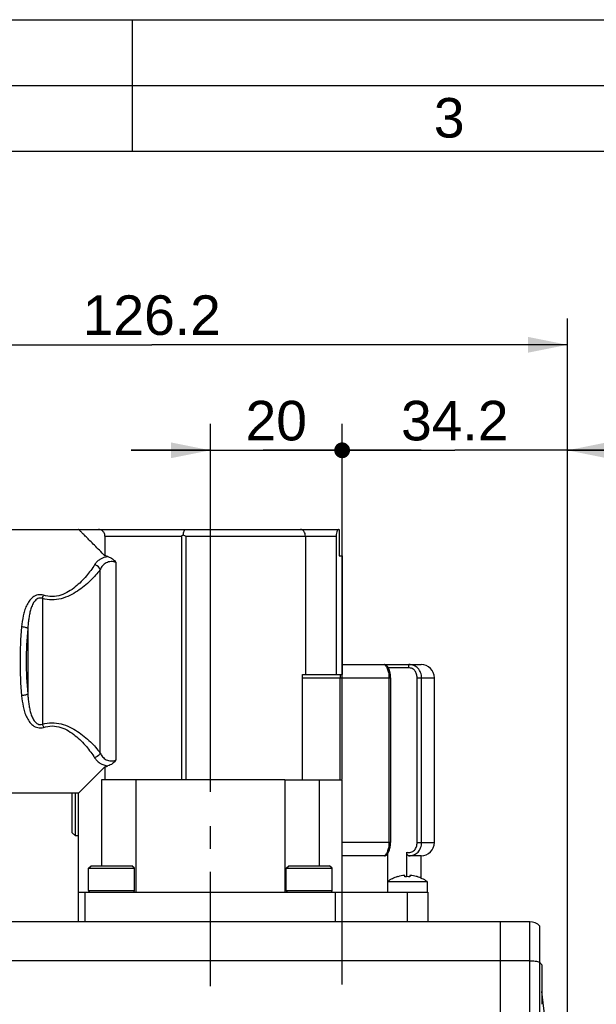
# Model space of a CAD drawing. Header units: millimetres. Extents: x 0 to 420, y 0 to 297.
# Tile 27 of 42: x 226 to 270, y 222 to 297. Entities that reach past the tile are written whole.
import ezdxf

# ---------------------------------------------------------------- set-up
doc = ezdxf.new("R2010")
doc.units = ezdxf.units.MM
doc.header["$LTSCALE"] = 23.1
doc.linetypes.add('CENTER', pattern=[0.6, 0.375, -0.075, 0.075, -0.075])
doc.layers.get('0').update_dxf_attribs({"linetype": 'CONTINUOUS'})
for name, color, linetype in [('AXIS', 7, 'CONTINUOUS'), ('COMPONENTS', 7, 'CONTINUOUS'), ('DIMENSION', 7, 'CONTINUOUS')]:
    doc.layers.add(name, color=color, linetype=linetype)
doc.styles.get("Standard").update_dxf_attribs({"font": 'arial.ttf'})
doc.styles.add('TEXTSTYLE_2', font='arial.ttf')
doc.dimstyles.new('DIMSTYLE_5', dxfattribs={"dimtxt": 3, "dimasz": 3, "dimexe": 0.18, "dimexo": 0.0625, "dimgap": 0.09, "dimtad": 1, "dimdec": 3, "dimlfac": 2, "dimdsep": 46, "dimtxsty": 'STANDARD', "dimblk": '_FILLED', "dimblk1": '_FILLED', "dimblk2": '_FILLED', "dimcen": 0.09, "dimadec": 0, "dimazin": 0, "dimtp": 0.3, "dimtm": 0.3, "dimtfac": 1, "dimtdec": 3, "dimtofl": 0, "dimtmove": 0, "dimatfit": 3, "dimldrblk": '_FILLED', "dimfxl": 1, "dimtolj": 1, "dimarcsym": 0})
doc.dimstyles.new('DIMSTYLE_6', dxfattribs={"dimtxt": 3, "dimasz": 3, "dimexe": 0.18, "dimexo": 0.0625, "dimgap": 0.09, "dimtad": 1, "dimdec": 3, "dimlfac": 2, "dimdsep": 46, "dimtxsty": 'STANDARD', "dimblk": '_FILLED', "dimblk1": '_FILLED', "dimblk2": '_FILLED', "dimcen": 0.09, "dimadec": 0, "dimazin": 0, "dimtp": 0.5, "dimtm": 0.5, "dimtfac": 1, "dimtdec": 3, "dimtofl": 0, "dimtmove": 0, "dimatfit": 3, "dimldrblk": '_FILLED', "dimfxl": 1, "dimtolj": 1, "dimarcsym": 0})
doc.dimstyles.new('DIMSTYLE_7', dxfattribs={"dimtxt": 3, "dimasz": 3, "dimexe": 0.18, "dimexo": 0.0625, "dimgap": 0.09, "dimtad": 1, "dimdec": 3, "dimlfac": 2, "dimdsep": 46, "dimtxsty": 'STANDARD', "dimblk": '_FILLED', "dimblk1": '_FILLED', "dimblk2": '_FILLED', "dimcen": 0.09, "dimadec": 0, "dimazin": 0, "dimtp": 0.2, "dimtm": 0.2, "dimtfac": 1, "dimtdec": 3, "dimtofl": 0, "dimtmove": 0, "dimatfit": 3, "dimldrblk": '_FILLED', "dimfxl": 1, "dimtolj": 1, "dimarcsym": 0})

# ---------------------------------------------------------------- blocks, each defined once
blk = doc.blocks.new('_DOT')
at = {"color": 0, "linetype": 'BYBLOCK'}
blk.add_line((-0.2, 0), (-1, 0), dxfattribs=at)
at = {"color": 0, "linetype": 'BYBLOCK', "const_width": 0.2}
blk.add_lwpolyline([(-0.1, 0, 1), (0.1, 0, 1)], format="xyb", close=True, dxfattribs=at)
blk = doc.blocks.new('_FILLED')
at = {"color": 0, "linetype": 'BYBLOCK'}
blk.add_solid([(0, 0), (-1, 0.2), (-1, -0.2)], dxfattribs=at)
blk = doc.blocks.new('*D13')
at = {"layer": 'DIMENSION', "color": 2, "linetype": 'CONTINUOUS'}
for p, q in [((250.943, 242.605), (250.943, 266.345)), ((268.043, 194.345), (268.043, 266.345)), ((250.943, 264.345), (244.943, 264.345)), ((244.943, 264.345), (259.493, 264.345)), ((274.043, 264.345), (259.493, 264.345)), ((268.043, 264.345), (274.043, 264.345))]:
    blk.add_line(p, q, dxfattribs=at)
at = {"layer": 'DIMENSION', "color": 2, "linetype": 'CONTINUOUS', "xscale": 3, "yscale": 3, "zscale": 3}
blk.add_blockref('_DOT', (250.943, 264.345), dxfattribs=at)
at = {"layer": 'DIMENSION', "color": 2, "linetype": 'CONTINUOUS', "xscale": 3, "yscale": 3, "zscale": 3, "rotation": 180}
blk.add_blockref('_FILLED', (268.043, 264.345), dxfattribs=at)
at = {"layer": 'DIMENSION', "color": 2, "linetype": 'CONTINUOUS', "insert": (259.493, 268.095), "char_height": 3, "width": 8.15242, "attachment_point": 2, "line_spacing_factor": 0.9}
blk.add_mtext('34.2', dxfattribs=at)
blk = doc.blocks.new('*D14')
at = {"layer": 'DIMENSION', "color": 2, "linetype": 'CONTINUOUS'}
for p, q in [((204.943, 259.845), (204.943, 274.345)), ((268.043, 194.345), (268.043, 274.345)), ((204.943, 272.345), (236.493, 272.345)), ((268.043, 272.345), (236.493, 272.345))]:
    blk.add_line(p, q, dxfattribs=at)
at = {"layer": 'DIMENSION', "color": 2, "linetype": 'CONTINUOUS', "xscale": 3, "yscale": 3, "zscale": 3, "rotation": 180}
blk.add_blockref('_FILLED', (204.943, 272.345), dxfattribs=at)
at = {"layer": 'DIMENSION', "color": 2, "linetype": 'CONTINUOUS', "xscale": 3, "yscale": 3, "zscale": 3}
blk.add_blockref('_FILLED', (268.043, 272.345), dxfattribs=at)
at = {"layer": 'DIMENSION', "color": 2, "linetype": 'CONTINUOUS', "insert": (236.493, 276.095), "char_height": 3, "width": 10.48327, "attachment_point": 2, "line_spacing_factor": 0.9}
blk.add_mtext('126.2', dxfattribs=at)
blk = doc.blocks.new('*D15')
at = {"layer": 'DIMENSION', "color": 2, "linetype": 'CONTINUOUS'}
for p, q in [((240.943, 238.432), (240.943, 266.345)), ((250.943, 239.394), (250.943, 266.345)), ((240.943, 264.345), (234.943, 264.345)), ((234.943, 264.345), (245.943, 264.345)), ((256.943, 264.345), (245.943, 264.345)), ((250.943, 264.345), (256.943, 264.345))]:
    blk.add_line(p, q, dxfattribs=at)
at = {"layer": 'DIMENSION', "color": 2, "linetype": 'CONTINUOUS', "xscale": 3, "yscale": 3, "zscale": 3}
blk.add_blockref('_FILLED', (240.943, 264.345), dxfattribs=at)
at = {"layer": 'DIMENSION', "color": 2, "linetype": 'CONTINUOUS', "xscale": 3, "yscale": 3, "zscale": 3, "rotation": 180}
blk.add_blockref('_DOT', (250.943, 264.345), dxfattribs=at)
at = {"layer": 'DIMENSION', "color": 2, "linetype": 'CONTINUOUS', "insert": (245.943, 268.095), "char_height": 3, "width": 4.66171, "attachment_point": 2, "line_spacing_factor": 0.9}
blk.add_mtext('20', dxfattribs=at)

msp = doc.modelspace()

# ---------------------------------------------------------------- linework, layer by layer
at = {"color": 2, "linetype": 'CONTINUOUS'}
for p, q in [((0, 297), (420, 297)), ((235, 297), (235, 287)), ((20, 292), (415, 292))]:
    msp.add_line(p, q, dxfattribs=at)
at = {"color": 7, "linetype": 'CONTINUOUS'}
msp.add_line((410, 287), (25, 287), dxfattribs=at)
at = {"layer": 'AXIS', "color": 2, "linetype": 'CENTER'}
for p, q in [((250.94302, 223.82393), (250.94302, 236.76485)), ((240.94302, 223.71739), (240.94302, 236.43194))]:
    msp.add_line(p, q, dxfattribs=at)
at = {"layer": 'COMPONENTS', "color": 7, "linetype": 'CONTINUOUS'}
for p, q in [((218.44302, 258.34509), (250.72004, 258.34509)), ((232.94302, 257.84509), (232.94302, 256.34479)), ((248.15413, 257.84509), (248.15413, 247.34509)), ((250.48242, 257.84509), (250.48242, 247.34509)), ((250.72004, 258.34509), (250.72004, 256.34509)), ((250.72004, 256.34509), (250.94293, 256.34509)), ((250.94302, 256.34509), (250.94302, 247.34509)), ((250.94302, 248.09509), (256.94302, 248.09509)), ((247.94302, 247.34509), (250.94302, 247.34509)), ((247.94302, 239.34509), (247.94302, 247.34509)), ((254.62133, 247.09509), (254.62133, 234.59509)), ((257.94302, 234.59509), (257.94302, 247.09509)), ((230.94302, 238.34509), (232.94302, 240.34528)), ((232.94302, 240.34538), (232.94302, 239.34509)), ((246.59014, 239.34509), (232.69014, 239.34509)), ((232.69014, 239.34509), (232.69014, 232.84509)), ((235.2959, 239.34509), (235.2959, 230.84509)), ((246.59014, 239.34509), (246.59014, 230.84509)), ((246.59689, 239.34509), (250.94302, 239.34509)), ((249.1959, 239.34509), (249.1959, 232.84509)), ((250.94302, 228.59509), (250.94302, 239.34509)), ((230.94302, 238.34509), (215.94302, 238.34509)), ((230.44302, 235.34518), (230.44302, 238.34509)), ((230.69302, 235.09509), (230.69302, 238.34509)), ((230.94302, 228.59509), (230.94302, 238.34509)), ((230.44302, 235.34509), (230.69302, 235.09509)), ((230.94302, 235.09509), (230.69302, 235.09509)), ((254.39317, 233.74634), (254.39317, 231.64509)), ((255.85184, 232.01195), (255.85184, 233.8594)), ((254.14697, 233.59509), (250.94302, 233.59509)), ((254.1477, 233.5951), (254.14697, 233.59509)), ((256.94302, 233.59509), (256.01597, 233.59509)), ((256.94302, 231.89717), (256.94302, 233.59509)), ((231.69302, 232.64509), (231.89302, 232.84509)), ((231.69302, 232.64509), (235.19302, 232.64509)), ((231.69302, 230.96259), (231.69302, 232.64509)), ((231.89305, 232.84509), (234.993, 232.84509)), ((235.19302, 232.64509), (234.99302, 232.84509)), ((235.19302, 230.96259), (235.19302, 232.64509)), ((246.69302, 232.64509), (246.89302, 232.84509)), ((246.69302, 232.64509), (250.19302, 232.64509)), ((246.69302, 230.96259), (246.69302, 232.64509)), ((246.89305, 232.84509), (249.993, 232.84509)), ((250.19302, 232.64509), (249.99302, 232.84509)), ((250.19302, 230.96259), (250.19302, 232.64509)), ((254.39261, 231.64509), (257.39261, 231.64509)), ((254.39261, 231.64509), (254.39261, 230.84509)), ((255.15944, 232.00633), (255.15691, 232.0123)), ((255.70932, 232.00633), (255.69903, 232.10351)), ((256.0862, 232.10351), (256.07591, 232.00633)), ((256.62832, 232.0123), (256.62579, 232.00633)), ((257.39261, 231.64509), (257.39261, 230.84509)), ((230.94302, 230.84509), (257.44302, 230.84509)), ((231.44302, 228.59509), (231.44302, 230.84509)), ((250.44302, 228.59509), (250.44302, 230.84509)), ((257.44302, 230.84509), (257.44302, 228.59509)), ((265.19302, 228.59509), (88.94302, 228.59509)), ((262.94302, 228.59509), (262.94302, 156.09509)), ((265.94302, 156.43365), (265.94302, 228.25653)), ((266.09302, 225.3314), (266.09302, 222.3314))]:
    msp.add_line(p, q, dxfattribs=at)
at = {"layer": 'COMPONENTS', "color": 9, "linetype": 'CONTINUOUS'}
for p, q in [((232.94302, 257.84509), (238.74625, 257.84509)), ((238.74625, 257.84509), (238.74625, 239.34509)), ((239.08297, 257.84509), (250.48242, 257.84509)), ((239.08297, 257.84509), (239.08297, 239.34509)), ((233.78939, 240.86165), (233.78943, 255.82849)), ((232.58397, 241.38849), (232.58397, 255.30169)), ((228.19153, 253.10451), (228.19154, 243.58567)), ((227.08565, 250.82888), (227.08565, 245.8613)), ((255.99834, 247.84509), (254.45048, 247.84509)), ((247.94302, 247.09509), (250.80226, 247.09509)), ((250.80226, 247.09509), (254.62133, 247.09509)), ((250.80226, 239.34509), (250.80226, 247.09509)), ((254.4983, 247.09509), (254.4983, 234.59509)), ((256.63402, 247.09509), (257.94302, 247.09509)), ((256.63402, 234.59509), (256.63402, 247.09509)), ((256.97295, 234.59509), (256.97295, 247.09509)), ((254.62133, 234.59509), (250.94302, 234.59509)), ((256.63402, 234.59509), (257.94302, 234.59509)), ((231.69302, 230.96259), (235.19302, 230.96259)), ((246.69302, 230.96259), (250.19302, 230.96259)), ((255.89261, 230.84509), (255.89261, 228.59509)), ((265.19302, 156.09509), (265.19302, 228.59509)), ((265.19302, 225.63036), (94.94302, 225.63036))]:
    msp.add_line(p, q, dxfattribs=at)
at = {"layer": 'COMPONENTS', "color": 7, "linetype": 'CONTINUOUS'}
for points in [[(254.62132, 247.09509), (254.62093, 247.13185), (254.61948, 247.17557), (254.617, 247.2186), (254.61354, 247.26085), (254.60914, 247.30229), (254.60387, 247.34285), (254.59779, 247.38245), (254.59098, 247.42108), (254.58348, 247.45871), (254.57536, 247.49526), (254.56668, 247.53073), (254.55751, 247.56508), (254.54793, 247.59825), (254.53799, 247.63021), (254.52776, 247.66094), (254.51731, 247.69039), (254.5067, 247.71857), (254.49599, 247.74542), (254.48525, 247.77095), (254.47451, 247.7952), (254.46382, 247.81813), (254.45322, 247.83977), (254.44271, 247.86021), (254.43233, 247.87947), (254.4221, 247.89755), (254.412, 247.91453), (254.40203, 247.93045), (254.39218, 247.94536), (254.38234, 247.95943), (254.37251, 247.97265), (254.36254, 247.98519), (254.35191, 247.99762), (254.34033, 248.01004), (254.32767, 248.02233), (254.31342, 248.03466), (254.29707, 248.04701), (254.2785, 248.05894), (254.25786, 248.06989), (254.23509, 248.07943), (254.21006, 248.08716), (254.18295, 248.09251), (254.154, 248.09497), (254.14901, 248.09506)], [(254.1477, 233.59509), (254.15487, 233.59521), (254.1844, 233.59785), (254.21221, 233.60355), (254.23798, 233.6118), (254.26144, 233.62201), (254.28275, 233.63378), (254.30194, 233.64665), (254.31877, 233.65997), (254.33333, 233.67319), (254.34629, 233.68639), (254.35834, 233.69994), (254.36971, 233.7139), (254.3806, 233.72834), (254.3914, 233.74367), (254.40216, 233.75993), (254.41294, 233.77719), (254.4239, 233.79575), (254.43505, 233.81566), (254.44636, 233.83694), (254.45786, 233.85975), (254.46952, 233.88413), (254.48126, 233.91007), (254.49304, 233.9376), (254.50479, 233.96671), (254.51643, 233.99737), (254.52787, 234.02954), (254.53902, 234.06317), (254.5498, 234.09821), (254.56012, 234.13459), (254.5699, 234.17225), (254.57906, 234.21112), (254.58751, 234.25118), (254.59519, 234.29235), (254.60201, 234.33456), (254.60791, 234.37776), (254.61282, 234.42185), (254.61666, 234.46674), (254.61938, 234.51237), (254.62093, 234.55861), (254.62131, 234.59509)]]:
    msp.add_lwpolyline(points, dxfattribs=at)
for centre, radius, start, end in [((244.96455, 244.85017), 14.40608, 114.9037461, 115.571939), ((256.42416, 302.84309), 48.22382, 248.689063, 248.9244877), ((222.11613, 217.96637), 39.87637, 73.9134696, 74.2457716), ((256.94302, 247.09509), 1, 0, 90), ((222.11527, 278.72209), 39.87496, 285.7560873, 286.0883906), ((256.94302, 234.59509), 1, 270, 360), ((255.89261, 229.50198), 2.6159, 106.3853601, 124.9888075), ((255.89251, 229.48261), 2.62803, 94.2219722, 106.1971165), ((255.89262, 229.19073), 2.82156, 86.2751906, 93.7248094), ((255.89263, 229.48173), 2.62891, 85.286342, 85.7775418), ((255.89272, 229.48258), 2.62806, 74.6643901, 85.2867463), ((255.89326, 229.48478), 2.6258, 73.8009735, 74.6630084), ((255.89261, 229.50198), 2.6159, 55.0111925, 73.6146399), ((231.81052, 230.96259), 0.1175, 180, 270), ((235.07552, 230.96259), 0.1175, 270, 360), ((246.81052, 230.96259), 0.1175, 180, 270), ((250.07552, 230.96259), 0.1175, 270, 360), ((265.19302, 227.59509), 1, 41.4096221, 90), ((263.86177, 223.8314), 2.68858, 33.9117135, 39.2637186), ((20.94302, 192.34509), 247.1, 352.7308208, 7.1992904)]:
    msp.add_arc(centre, radius, start, end, dxfattribs=at)
at = {"layer": 'COMPONENTS', "color": 9, "linetype": 'CONTINUOUS'}
for centre, radius, start, end in [((253.37938, 248.37112), 26.88633, 174.4752939, 180.0554833), ((251.23955, 248.36943), 24.27879, 174.1859489, 180.0574463), ((253.79593, 248.33895), 27.30287, 179.9871159, 185.482107), ((251.6095, 248.33935), 24.64873, 179.986653, 185.7699517), ((298.87473, 247.09729), 48.07247, 179.704557, 180.0026285)]:
    msp.add_arc(centre, radius, start, end, dxfattribs=at)
at = {"layer": 'COMPONENTS', "color": 7, "linetype": 'CONTINUOUS'}
for points, knots in [([(232.94302, 256.34507), (232.80351, 256.48453), (232.53652, 256.75153), (232.15607, 257.13205), (231.81761, 257.4705), (231.56461, 257.72348), (231.38794, 257.90018), (231.2766, 258.01157), (231.18047, 258.10768), (231.10022, 258.18782), (231.03641, 258.25143), (230.99398, 258.2942), (230.96864, 258.31978), (230.95637, 258.33257), (230.9482, 258.34019), (230.94461, 258.34433), (230.94322, 258.34509)], [0, 0, 0, 0, 0.20924234, 0.40049552, 0.57075884, 0.716943, 0.77999249, 0.83580683, 0.88399337, 0.92417679, 0.95610338, 0.97957302, 0.98805991, 0.99432324, 0.99831749, 1, 1, 1, 1]), ([(232.94302, 257.84509), (232.94302, 257.92863), (232.89757, 258.08102), (232.7571, 258.23695), (232.60572, 258.32398), (232.49973, 258.34509), (232.45008, 258.34509)], [0, 0, 0, 0, 0.32682996, 0.58721692, 0.80575039, 1, 1, 1, 1]), ([(238.89822, 257.91672), (238.90066, 257.97309), (238.91055, 258.07664), (238.9365, 258.19675), (238.96718, 258.27269), (238.99336, 258.31867), (239.02516, 258.34509), (239.04535, 258.34509)], [0, 0, 0, 0, 0.3575881, 0.65762863, 0.77649253, 0.87202988, 1, 1, 1, 1]), ([(248.15413, 257.84509), (248.15413, 257.91029), (248.13632, 258.03671), (248.05837, 258.20106), (247.9382, 258.31605), (247.83568, 258.34509), (247.78772, 258.34509)], [0, 0, 0, 0, 0.28748817, 0.55367521, 0.78850708, 1, 1, 1, 1]), ([(250.68014, 258.34509), (250.65836, 258.34509), (250.62307, 258.3218), (250.58794, 258.2773), (250.54282, 258.19796), (250.49645, 258.05299), (250.48242, 257.92137), (250.48242, 257.84509)], [0, 0, 0, 0, 0.11550588, 0.19906781, 0.30468563, 0.59556788, 1, 1, 1, 1]), ([(233.16543, 256.28135), (233.28904, 256.24557), (233.52479, 256.11997), (233.70692, 255.93073), (233.78943, 255.82849)], [0, 0, 0, 0, 0.49482437, 1, 1, 1, 1]), ([(233.78939, 240.86165), (233.70718, 240.75918), (233.52458, 240.57034), (233.28901, 240.44465), (233.16542, 240.40882)], [0, 0, 0, 0, 0.50517795, 1, 1, 1, 1]), ([(256.01597, 233.59509), (256.14396, 233.59509), (256.40161, 233.63964), (256.72618, 233.86272), (256.9287, 234.20207), (256.97295, 234.46371), (256.97295, 234.59509)], [0, 0, 0, 0, 0.2495545, 0.49471097, 0.74385865, 1, 1, 1, 1]), ([(256.01597, 233.59509), (255.99558, 233.59509), (255.95002, 233.61266), (255.89881, 233.67201), (255.8615, 233.75703), (255.85184, 233.82395), (255.85184, 233.8594)], [0, 0, 0, 0, 0.18172842, 0.4069615, 0.68404029, 1, 1, 1, 1])]:
    msp.add_open_spline(points, degree=3, knots=knots, dxfattribs=at)
at = {"layer": 'COMPONENTS', "color": 9, "linetype": 'CONTINUOUS'}
for points, knots in [([(233.16541, 256.28136), (232.95015, 256.24945), (232.64096, 256.14519), (232.32283, 255.89173), (232.206, 255.74418), (232.15804, 255.66783)], [0, 0, 0, 0, 0.53872102, 0.77678832, 1, 1, 1, 1]), ([(232.15804, 255.66783), (231.9703, 255.36892), (231.52343, 254.76928), (230.8479, 254.08765), (230.18117, 253.61099), (229.59338, 253.33046), (228.93368, 253.21469), (228.48812, 253.28858), (228.27688, 253.35499)], [0, 0, 0, 0, 0.21884702, 0.46213499, 0.5915426, 0.72548814, 0.86271133, 1, 1, 1, 1]), ([(232.58397, 255.30169), (232.56679, 255.34309), (232.46845, 255.50779), (232.29728, 255.62513), (232.15804, 255.66783)], [0, 0, 0, 0, 0.23534581, 1, 1, 1, 1]), ([(233.78943, 255.82855), (233.67122, 255.88097), (233.40848, 255.93253), (233.03315, 255.83511), (232.74844, 255.60392), (232.62898, 255.40381), (232.58397, 255.30169)], [0, 0, 0, 0, 0.26561403, 0.52904472, 0.77077066, 1, 1, 1, 1]), ([(232.58397, 255.30169), (232.36053, 255.00307), (231.8281, 254.40885), (231.03819, 253.7533), (230.27288, 253.31135), (229.61442, 253.06515), (228.90103, 252.97505), (228.42231, 253.04362), (228.19153, 253.10451)], [0, 0, 0, 0, 0.21538106, 0.45890621, 0.58926557, 0.72424409, 0.86217016, 1, 1, 1, 1]), ([(228.27688, 253.35499), (228.20791, 253.37674), (228.06347, 253.40306), (227.77597, 253.38008), (227.45183, 253.2201), (227.17136, 252.91396), (226.9733, 252.55932), (226.83314, 252.17876), (226.69976, 251.64662), (226.64479, 251.23567), (226.61794, 250.9596)], [0, 0, 0, 0, 0.06558628, 0.13143427, 0.25881184, 0.38167021, 0.50309203, 0.62507872, 0.74846041, 1, 1, 1, 1]), ([(228.19153, 253.10452), (228.13652, 253.12923), (228.0141, 253.15699), (227.83444, 253.10947), (227.68849, 253.00281), (227.53583, 252.82366), (227.40017, 252.56277), (227.28867, 252.23075), (227.20979, 251.88781), (227.15331, 251.53859), (227.11287, 251.18503), (227.09377, 250.94787), (227.08565, 250.82888)], [0, 0, 0, 0, 0.06388874, 0.12770551, 0.19058103, 0.25263931, 0.37571246, 0.4990624, 0.62312988, 0.74800404, 0.87365379, 1, 1, 1, 1]), ([(228.19161, 253.10449), (228.19799, 253.12646), (228.22355, 253.21089), (228.25265, 253.2943), (228.27688, 253.35499)], [0, 0, 0, 0, 0.25924715, 1, 1, 1, 1]), ([(227.08565, 250.82888), (227.06401, 250.8466), (227.0038, 250.87733), (226.84892, 250.92866), (226.7142, 250.95042), (226.61794, 250.9596)], [0, 0, 0, 0, 0.17133967, 0.40773084, 1, 1, 1, 1]), ([(254.14697, 248.09509), (254.16221, 248.09508), (254.20013, 248.07334), (254.2505, 248.01679), (254.30871, 247.92607), (254.3928, 247.74934), (254.47465, 247.46934), (254.49828, 247.22504), (254.4983, 247.09509)], [0, 0, 0, 0, 0.04166176, 0.11051741, 0.20877618, 0.33392282, 0.64490897, 1, 1, 1, 1]), ([(255.99834, 247.84509), (255.99834, 247.87698), (255.99894, 247.92333), (256.0011, 247.98219), (256.00321, 248.01975), (256.0057, 248.05002), (256.00859, 248.07397), (256.01125, 248.0863), (256.01399, 248.09509), (256.01597, 248.09509)], [0, 0, 0, 0, 0.37984117, 0.55161724, 0.70219643, 0.82599734, 0.91858628, 0.9765192, 1, 1, 1, 1]), ([(256.97295, 247.09509), (256.97295, 247.22642), (256.92873, 247.48798), (256.72632, 247.82729), (256.40179, 248.0505), (256.14405, 248.09508), (256.01597, 248.09509)], [0, 0, 0, 0, 0.25605107, 0.50513759, 0.75027676, 1, 1, 1, 1]), ([(256.63402, 247.09509), (256.63401, 247.18773), (256.60927, 247.37219), (256.50859, 247.58342), (256.38319, 247.71607), (256.26807, 247.79104), (256.13703, 247.83595), (256.04464, 247.84508), (255.99834, 247.84509)], [0, 0, 0, 0, 0.25329432, 0.50162135, 0.62486112, 0.74842748, 0.87342149, 1, 1, 1, 1]), ([(227.08565, 245.8613), (227.06401, 245.84357), (227.00381, 245.81285), (226.84893, 245.76152), (226.7142, 245.73975), (226.61794, 245.73057)], [0, 0, 0, 0, 0.17133786, 0.40772846, 1, 1, 1, 1]), ([(226.61794, 245.73057), (226.64479, 245.45447), (226.69979, 245.04348), (226.83318, 244.51128), (226.97338, 244.1307), (227.17151, 243.77608), (227.45197, 243.46998), (227.77607, 243.31005), (228.06352, 243.28711), (228.20792, 243.31344), (228.27688, 243.33519)], [0, 0, 0, 0, 0.25156947, 0.37496681, 0.49696479, 0.61838891, 0.74124571, 0.86859431, 0.93442251, 1, 1, 1, 1]), ([(227.08565, 245.8613), (227.09377, 245.74228), (227.11287, 245.5051), (227.15333, 245.15149), (227.20982, 244.80221), (227.28874, 244.45924), (227.40023, 244.12719), (227.53598, 243.86634), (227.68867, 243.68728), (227.83456, 243.58064), (228.01417, 243.53317), (228.13654, 243.56095), (228.19154, 243.58566)], [0, 0, 0, 0, 0.12636542, 0.25203215, 0.3769243, 0.5010094, 0.62437422, 0.74744416, 0.8094869, 0.87233337, 0.93613089, 1, 1, 1, 1]), ([(228.19154, 243.58567), (228.42228, 243.64657), (228.90097, 243.71515), (229.6143, 243.62507), (230.27273, 243.37892), (231.03808, 242.937), (231.82803, 242.28139), (232.36051, 241.68713), (232.58397, 241.38849)], [0, 0, 0, 0, 0.13781625, 0.27573053, 0.41069708, 0.54105967, 0.78460124, 1, 1, 1, 1]), ([(228.19161, 243.58568), (228.19799, 243.56372), (228.22355, 243.47928), (228.25265, 243.39588), (228.27688, 243.33519)], [0, 0, 0, 0, 0.25924367, 1, 1, 1, 1]), ([(228.27688, 243.33519), (228.48808, 243.4016), (228.93357, 243.47552), (229.59319, 243.35979), (230.18096, 243.07932), (230.84776, 242.60268), (231.52335, 241.92098), (231.97028, 241.32129), (232.15804, 241.02235)], [0, 0, 0, 0, 0.13726828, 0.2744675, 0.40840367, 0.53781916, 0.78112944, 1, 1, 1, 1]), ([(232.58397, 241.38849), (232.56679, 241.34708), (232.46845, 241.18238), (232.29728, 241.06504), (232.15804, 241.02235)], [0, 0, 0, 0, 0.23534594, 1, 1, 1, 1]), ([(232.58397, 241.38849), (232.62898, 241.28638), (232.74842, 241.08631), (233.03302, 240.85514), (233.40834, 240.75761), (233.67109, 240.80924), (233.78939, 240.86161)], [0, 0, 0, 0, 0.22921313, 0.4708652, 0.73425816, 1, 1, 1, 1]), ([(232.15804, 241.02235), (232.206, 240.94599), (232.32284, 240.79844), (232.64097, 240.545), (232.95013, 240.44059), (233.16541, 240.40882)], [0, 0, 0, 0, 0.223229, 0.46129003, 1, 1, 1, 1]), ([(254.4983, 234.59509), (254.49829, 234.46509), (254.47463, 234.22071), (254.39274, 233.94065), (254.30862, 233.76394), (254.2504, 233.67329), (254.20007, 233.6168), (254.16219, 233.59509), (254.14697, 233.59509)], [0, 0, 0, 0, 0.35522959, 0.66628127, 0.79141467, 0.88962072, 0.95839219, 1, 1, 1, 1]), ([(255.85184, 233.8594), (255.95421, 233.83993), (256.11715, 233.83891), (256.30995, 233.92002), (256.4717, 234.04959), (256.60282, 234.28199), (256.63401, 234.49041), (256.63402, 234.59509)], [0, 0, 0, 0, 0.25193648, 0.37642257, 0.49976737, 0.74692636, 1, 1, 1, 1]), ([(265.19302, 225.63036), (265.33038, 225.63036), (265.58262, 225.6172), (265.83278, 225.57509), (265.94302, 225.54274)], [0, 0, 0, 0, 0.54452983, 1, 1, 1, 1])]:
    msp.add_open_spline(points, degree=3, knots=knots, dxfattribs=at)

# ---------------------------------------------------------------- texts
at = {"color": 2, "linetype": 'CONTINUOUS', "insert": (257.90505, 291.06037), "char_height": 3, "width": 2.330855, "attachment_point": 1, "line_spacing_factor": 0.9, "style": 'TEXTSTYLE_2'}
msp.add_mtext('3', dxfattribs=at)

# ---------------------------------------------------------------- dimensions: what is measured, and where the dimension line sits
at = {"layer": 'DIMENSION', "color": 2, "linetype": 'CONTINUOUS'}
dim = msp.add_linear_dim(base=(268.04302, 272.34509), p1=(204.94302, 259.84509), p2=(268.04302, 194.34509), dimstyle='DIMSTYLE_6', dxfattribs=at)
dim.commit()
dim.dimension.update_dxf_attribs({"geometry": '*D14', "text_midpoint": (231.25139, 274.59509), "dimtype": 160})
for base, p1, p2, dimstyle, override, picture, middle in [((250.94302, 264.34509), (240.94302, 238.43194), (250.94302, 239.39434), 'DIMSTYLE_7', {"dimblk2": 'DOT', "dimsah": 1}, '*D15', (243.61217, 266.59509)), ((268.04302, 264.34509), (250.94302, 242.60533), (268.04302, 194.34509), 'DIMSTYLE_5', {"dimblk1": 'DOT', "dimsah": 1}, '*D13', (255.41682, 266.59509))]:
    dim = msp.add_linear_dim(base=base, p1=p1, p2=p2, dimstyle=dimstyle, override=override, dxfattribs=at)
    dim.commit()
    dim.dimension.update_dxf_attribs({"geometry": picture, "text_midpoint": middle, "dimtype": 160})

doc.saveas('drawing.dxf')
